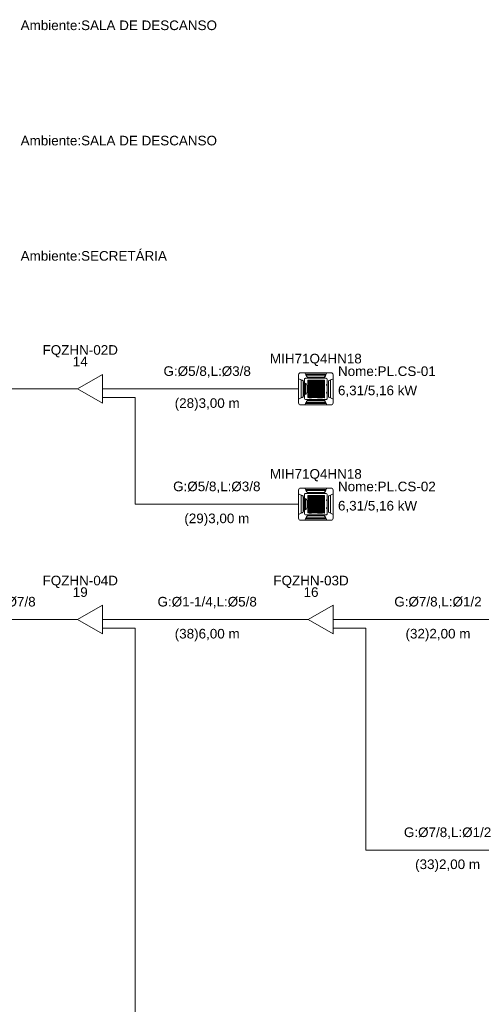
# Model space of a CAD drawing. Header units: millimetres. Extents: x -11664 to 30758, y -32204 to 1096.
# Tile 9 of 15: x 17000 to 21800, y -22785 to -12538. Entities that reach past the tile are written whole.
import ezdxf

# ---------------------------------------------------------------- set-up
doc = ezdxf.new("R2010")
doc.units = ezdxf.units.MM
for name, color, linetype, lineweight in [('CONDENSADORA_PAVIMENTO_SUPERIOR_dwg', 8, 'Continuous', 18), ('EQUIPMENT', 7, 'Continuous', 18), ('PIPE_VRF', 7, 'Continuous', 18)]:
    doc.layers.add(name, color=color, linetype=linetype, lineweight=lineweight)
doc.styles.add('Arial', font='arial.ttf', dxfattribs={"height": 100})

# ---------------------------------------------------------------- blocks, each defined once
blk = doc.blocks.new('CONDENSADORA_PAVIMENTO_SUPERIOR_dwg__U34-1129971-15 - FLUXOGRAMA PAVIMENTO SUPERIOR')
at = {"layer": 'EQUIPMENT'}
for p, q in [((17500, -16380), (17600, -16380)), ((17860, -16380), (18000, -16380)), ((17860, -16470), (18000, -16470))]:
    blk.add_line(p, q, dxfattribs=at)
at = {"layer": 'EQUIPMENT', "flags": 128}
blk.add_lwpolyline([(17860, -16230), (17860, -16530), (17600, -16380)], close=True, dxfattribs=at)
at = {"layer": 'EQUIPMENT', "char_height": 100, "attachment_point": 2, "line_spacing_factor": 0.941778, "style": 'Arial'}
for s, insert, width in [('FQZHN-02D', (17630, -15925), 934.12), ('14', (17630, -16045), 186.09)]:
    blk.add_mtext(s, dxfattribs=dict(at, insert=insert, width=width))
blk = doc.blocks.new('CONDENSADORA_PAVIMENTO_SUPERIOR_dwg__U36-1129973-15 - FLUXOGRAMA PAVIMENTO SUPERIOR')
at = {"layer": 'EQUIPMENT'}
for p, q in [((19900, -18780), (20000, -18780)), ((20260, -18780), (20400, -18780)), ((20260, -18870), (20400, -18870))]:
    blk.add_line(p, q, dxfattribs=at)
at = {"layer": 'EQUIPMENT', "flags": 128}
blk.add_lwpolyline([(20260, -18630), (20260, -18930), (20000, -18780)], close=True, dxfattribs=at)
at = {"layer": 'EQUIPMENT', "char_height": 100, "attachment_point": 2, "line_spacing_factor": 0.941778, "style": 'Arial'}
for s, insert, width in [('FQZHN-03D', (20030, -18325), 934.12), ('16', (20030, -18445), 186.09)]:
    blk.add_mtext(s, dxfattribs=dict(at, insert=insert, width=width))
blk = doc.blocks.new('CONDENSADORA_PAVIMENTO_SUPERIOR_dwg__U39-1129976-15 - FLUXOGRAMA PAVIMENTO SUPERIOR')
at = {"layer": 'EQUIPMENT'}
for p, q in [((17500, -18780), (17600, -18780)), ((17860, -18780), (18000, -18780)), ((17860, -18870), (18000, -18870))]:
    blk.add_line(p, q, dxfattribs=at)
at = {"layer": 'EQUIPMENT', "flags": 128}
blk.add_lwpolyline([(17860, -18630), (17860, -18930), (17600, -18780)], close=True, dxfattribs=at)
at = {"layer": 'EQUIPMENT', "char_height": 100, "attachment_point": 2, "line_spacing_factor": 0.941778, "style": 'Arial'}
for s, insert, width in [('FQZHN-04D', (17630, -18325), 934.12), ('19', (17630, -18445), 186.09)]:
    blk.add_mtext(s, dxfattribs=dict(at, insert=insert, width=width))
blk = doc.blocks.new('CONDENSADORA_PAVIMENTO_SUPERIOR_dwg-1129951-15 - FLUXOGRAMA PAVIMENTO SUPERIOR')
at = {"lineweight": 18}
for p, q in [((19900, -16527), (19900, -16233)), ((19921, -16213), (20239, -16213)), ((19927, -16474), (19927, -16286)), ((19962, -16479), (19962, -16281)), ((19973, -16270), (20187, -16270)), ((20181, -16238), (19979, -16238)), ((20169, -16257), (19992, -16257)), ((19994, -16258), (20166, -16258)), ((20164, -16260), (19996, -16260)), ((20048, -16291), (20048, -16472)), ((20112, -16291), (20112, -16472)), ((20185, -16233), (20184, -16233)), ((20199, -16281), (20199, -16479)), ((20233, -16474), (20233, -16286)), ((20260, -16233), (20260, -16527)), ((19948, -16462), (19948, -16298)), ((19948, -16461), (19948, -16299)), ((19950, -16304), (19950, -16456)), ((19972, -16440), (19972, -16320)), ((19989, -16348), (19989, -16413)), ((19996, -16312), (20169, -16312)), ((19996, -16314), (20169, -16314)), ((19996, -16375), (20169, -16375)), ((19996, -16376), (20169, -16376)), ((20190, -16342), (20190, -16337)), ((20191, -16335), (20196, -16335)), ((20196, -16343), (20191, -16343)), ((20197, -16337), (20197, -16342)), ((20210, -16304), (20210, -16456)), ((20212, -16462), (20212, -16298)), ((20212, -16461), (20212, -16299)), ((20260, -16380), (20260, -16380)), ((20187, -16490), (19973, -16490)), ((19996, -16427), (20169, -16427)), ((19996, -16429), (20169, -16429)), ((20190, -16423), (20190, -16418)), ((20191, -16416), (20196, -16416)), ((20196, -16425), (20191, -16425)), ((20197, -16418), (20197, -16423)), ((20239, -16547), (19921, -16547)), ((19973, -16533), (19976, -16527)), ((20181, -16522), (19979, -16522)), ((20169, -16503), (19992, -16503)), ((19994, -16502), (20166, -16502)), ((19996, -16500), (20164, -16500)), ((20185, -16527), (20184, -16527)), ((19921, -17413), (20239, -17413)), ((19900, -17727), (19900, -17433)), ((19927, -17674), (19927, -17486)), ((19948, -17662), (19948, -17498)), ((19948, -17661), (19948, -17499)), ((19950, -17504), (19950, -17656)), ((19962, -17679), (19962, -17481)), ((19972, -17640), (19972, -17520)), ((19973, -17470), (20187, -17470)), ((20181, -17438), (19979, -17438)), ((20169, -17457), (19992, -17457)), ((19994, -17458), (20166, -17458)), ((20164, -17460), (19996, -17460)), ((19996, -17512), (20169, -17512)), ((19996, -17514), (20169, -17514)), ((20048, -17491), (20048, -17672)), ((20112, -17491), (20112, -17672)), ((20185, -17433), (20184, -17433)), ((20199, -17481), (20199, -17679)), ((20210, -17504), (20210, -17656)), ((20212, -17662), (20212, -17498)), ((20212, -17661), (20212, -17499)), ((20233, -17674), (20233, -17486)), ((20260, -17433), (20260, -17727)), ((19989, -17548), (19989, -17613)), ((19996, -17575), (20169, -17575)), ((19996, -17576), (20169, -17576)), ((20190, -17542), (20190, -17537)), ((20190, -17623), (20190, -17618)), ((20191, -17535), (20196, -17535)), ((20196, -17543), (20191, -17543)), ((20191, -17616), (20196, -17616)), ((20196, -17625), (20191, -17625)), ((20197, -17537), (20197, -17542)), ((20197, -17618), (20197, -17623)), ((20260, -17580), (20260, -17580)), ((20187, -17690), (19973, -17690)), ((19973, -17733), (19976, -17727)), ((20181, -17722), (19979, -17722)), ((20169, -17703), (19992, -17703)), ((19994, -17702), (20166, -17702)), ((19996, -17627), (20169, -17627)), ((19996, -17629), (20169, -17629)), ((19996, -17700), (20164, -17700)), ((20185, -17727), (20184, -17727)), ((20239, -17747), (19921, -17747))]:
    blk.add_line(p, q, dxfattribs=at)
at = {"lineweight": 18, "flags": 128}
for points in [[(19942, -16468), (19900, -16486), (19900, -16274), (19943, -16292)], [(19942, -16293), (19942, -16293), (19943, -16292), (19936, -16289), (19929, -16286), (19922, -16283), (19922, -16284), (19922, -16284), (19922, -16284), (19922, -16284), (19922, -16284), (19929, -16287), (19936, -16290), (19942, -16293), (19944, -16294), (19945, -16294), (19946, -16295), (19947, -16296), (19948, -16298), (19948, -16299), (19948, -16299), (19949, -16300), (19949, -16301), (19949, -16301), (19949, -16302), (19949, -16303), (19949, -16457), (19949, -16458), (19949, -16459), (19949, -16459), (19949, -16460), (19948, -16460), (19948, -16461), (19948, -16462), (19947, -16464), (19946, -16465), (19945, -16465), (19944, -16466), (19943, -16467), (19942, -16467), (19936, -16470), (19929, -16473), (19922, -16476), (19922, -16476), (19922, -16476), (19922, -16476), (19922, -16476), (19922, -16477), (19929, -16474)], [(19985, -16252), (19966, -16213), (20195, -16213), (20175, -16253)], [(20184, -16233), (20187, -16227), (19973, -16227), (19976, -16233)], [(19986, -16252), (19986, -16252), (19985, -16253), (19982, -16246), (19978, -16240), (19975, -16233), (19977, -16233), (19977, -16233), (19977, -16233), (19977, -16233), (19977, -16233), (19979, -16237), (19981, -16242), (19984, -16247), (19986, -16252), (19986, -16252), (19986, -16252), (19987, -16253), (19988, -16254), (19988, -16255), (19989, -16255), (19990, -16256), (19991, -16257), (19993, -16257), (19994, -16258), (19995, -16258), (19997, -16258), (20163, -16258), (20165, -16258), (20166, -16258), (20167, -16258), (20168, -16257), (20170, -16256), (20171, -16256), (20172, -16255), (20172, -16254), (20173, -16253), (20174, -16252), (20175, -16252), (20175, -16253), (20179, -16246), (20182, -16240), (20185, -16233), (20185, -16233), (20184, -16233), (20184, -16233), (20183, -16233), (20183, -16233), (20183, -16233), (20183, -16233), (20183, -16233), (20181, -16237), (20179, -16242), (20176, -16247), (20174, -16252), (20174, -16252), (20174, -16252)], [(20218, -16293), (20218, -16293), (20218, -16292), (20225, -16289), (20231, -16286), (20238, -16283), (20238, -16284), (20238, -16284), (20238, -16284), (20238, -16284), (20238, -16284), (20238, -16284), (20238, -16284), (20238, -16284), (20231, -16287), (20225, -16290), (20218, -16293), (20217, -16294), (20215, -16294), (20214, -16295), (20213, -16296), (20213, -16298), (20212, -16299), (20212, -16299), (20212, -16300), (20211, -16301), (20211, -16301), (20211, -16302), (20211, -16303), (20211, -16457), (20211, -16458), (20211, -16459), (20211, -16459), (20212, -16460), (20212, -16460), (20212, -16461), (20213, -16462), (20213, -16464), (20214, -16465), (20215, -16465), (20216, -16466), (20217, -16467), (20218, -16467), (20225, -16470), (20231, -16473), (20238, -16476), (20238, -16476), (20238, -16476), (20238, -16476), (20238, -16476), (20238, -16476), (20238, -16476), (20238, -16476), (20238, -16477), (20231, -16474)], [(20218, -16468), (20260, -16486), (20260, -16274), (20218, -16292)], [(20260, -16485), (20260, -16380), (20260, -16275)], [(20176, -16508), (20195, -16547), (19966, -16547), (19985, -16507), (19986, -16508)], [(19975, -16528), (19975, -16530), (19974, -16531), (19973, -16533), (20187, -16533), (20184, -16527), (20185, -16528)], [(19976, -16527), (19976, -16527), (19976, -16527), (19977, -16527), (19977, -16527), (19977, -16527), (19977, -16527), (19977, -16527), (19979, -16523), (19981, -16518), (19984, -16513), (19986, -16508), (19986, -16508), (19986, -16508), (19987, -16507), (19988, -16506), (19988, -16505), (19989, -16505), (19990, -16504), (19991, -16503), (19993, -16503), (19994, -16502), (19995, -16502), (19997, -16502), (20163, -16502), (20165, -16502), (20166, -16502), (20167, -16502), (20168, -16503), (20170, -16504), (20171, -16504), (20172, -16505), (20172, -16506), (20173, -16507), (20174, -16508), (20175, -16508), (20175, -16507)], [(20185, -16527), (20183, -16527), (20183, -16527), (20183, -16527), (20183, -16527), (20183, -16527), (20181, -16523), (20179, -16518), (20176, -16513), (20174, -16508), (20174, -16508), (20174, -16508)], [(19985, -17452), (19966, -17413), (20195, -17413), (20175, -17453)], [(19942, -17668), (19900, -17686), (19900, -17474), (19943, -17492)], [(19942, -17493), (19942, -17493), (19943, -17492), (19936, -17489), (19929, -17486), (19922, -17483), (19922, -17484), (19922, -17484), (19922, -17484), (19922, -17484), (19922, -17484), (19929, -17487), (19936, -17490), (19942, -17493), (19944, -17494), (19945, -17494), (19946, -17495), (19947, -17496), (19948, -17498), (19948, -17499), (19948, -17499), (19949, -17500), (19949, -17501), (19949, -17501), (19949, -17502), (19949, -17503), (19949, -17657), (19949, -17658), (19949, -17659), (19949, -17659), (19949, -17660), (19948, -17660), (19948, -17661), (19948, -17662), (19947, -17664), (19946, -17665), (19945, -17665), (19944, -17666), (19943, -17667), (19942, -17667), (19936, -17670), (19929, -17673), (19922, -17676), (19922, -17676), (19922, -17676), (19922, -17676), (19922, -17676), (19922, -17677), (19929, -17674)], [(20184, -17433), (20187, -17427), (19973, -17427), (19976, -17433)], [(19986, -17452), (19986, -17452), (19985, -17453), (19982, -17446), (19978, -17440), (19975, -17433), (19977, -17433), (19977, -17433), (19977, -17433), (19977, -17433), (19977, -17433), (19979, -17437), (19981, -17442), (19984, -17447), (19986, -17452), (19986, -17452), (19986, -17452), (19987, -17453), (19988, -17454), (19988, -17455), (19989, -17455), (19990, -17456), (19991, -17457), (19993, -17457), (19994, -17458), (19995, -17458), (19997, -17458), (20163, -17458), (20165, -17458), (20166, -17458), (20167, -17458), (20168, -17457), (20170, -17456), (20171, -17456), (20172, -17455), (20172, -17454), (20173, -17453), (20174, -17452), (20175, -17452), (20175, -17453), (20179, -17446), (20182, -17440), (20185, -17433), (20185, -17433), (20184, -17433), (20184, -17433), (20183, -17433), (20183, -17433), (20183, -17433), (20183, -17433), (20183, -17433), (20181, -17437), (20179, -17442), (20176, -17447), (20174, -17452), (20174, -17452), (20174, -17452)], [(20218, -17493), (20218, -17493), (20218, -17492), (20225, -17489), (20231, -17486), (20238, -17483), (20238, -17484), (20238, -17484), (20238, -17484), (20238, -17484), (20238, -17484), (20238, -17484), (20238, -17484), (20238, -17484), (20231, -17487), (20225, -17490), (20218, -17493), (20217, -17494), (20215, -17494), (20214, -17495), (20213, -17496), (20213, -17498), (20212, -17499), (20212, -17499), (20212, -17500), (20211, -17501), (20211, -17501), (20211, -17502), (20211, -17503), (20211, -17657), (20211, -17658), (20211, -17659), (20211, -17659), (20212, -17660), (20212, -17660), (20212, -17661), (20213, -17662), (20213, -17664), (20214, -17665), (20215, -17665), (20216, -17666), (20217, -17667), (20218, -17667), (20225, -17670), (20231, -17673), (20238, -17676), (20238, -17676), (20238, -17676), (20238, -17676), (20238, -17676), (20238, -17676), (20238, -17676), (20238, -17676), (20238, -17677), (20231, -17674)], [(20218, -17668), (20260, -17686), (20260, -17474), (20218, -17492)], [(20260, -17685), (20260, -17580), (20260, -17475)], [(20176, -17708), (20195, -17747), (19966, -17747), (19985, -17707), (19986, -17708)], [(19975, -17728), (19975, -17730), (19974, -17731), (19973, -17733), (20187, -17733), (20184, -17727), (20185, -17728)], [(19976, -17727), (19976, -17727), (19976, -17727), (19977, -17727), (19977, -17727), (19977, -17727), (19977, -17727), (19977, -17727), (19979, -17723), (19981, -17718), (19984, -17713), (19986, -17708), (19986, -17708), (19986, -17708), (19987, -17707), (19988, -17706), (19988, -17705), (19989, -17705), (19990, -17704), (19991, -17703), (19993, -17703), (19994, -17702), (19995, -17702), (19997, -17702), (20163, -17702), (20165, -17702), (20166, -17702), (20167, -17702), (20168, -17703), (20170, -17704), (20171, -17704), (20172, -17705), (20172, -17706), (20173, -17707), (20174, -17708), (20175, -17708), (20175, -17707)], [(20185, -17727), (20183, -17727), (20183, -17727), (20183, -17727), (20183, -17727), (20183, -17727), (20181, -17723), (20179, -17718), (20176, -17713), (20174, -17708), (20174, -17708), (20174, -17708)]]:
    blk.add_lwpolyline(points, dxfattribs=at)
for points in [[(19996, -16290), (20169, -16290), (20169, -16294), (19996, -16294)], [(19996, -16290), (20169, -16290), (20169, -16294), (19996, -16294)], [(19996, -16290), (20169, -16290), (20169, -16294), (19996, -16294)], [(19996, -16290), (20169, -16290), (20169, -16294), (19996, -16294)], [(19996, -16290), (20169, -16290), (20169, -16294), (19996, -16294)], [(19996, -16290), (20169, -16290), (20169, -16294), (19996, -16294)], [(19997, -16291), (19998, -16291), (19998, -16471), (19997, -16471)], [(20004, -16291), (20005, -16291), (20005, -16472), (20004, -16472)], [(20011, -16291), (20013, -16291), (20013, -16472), (20011, -16472)], [(20018, -16291), (20020, -16291), (20020, -16472), (20018, -16472)], [(20025, -16291), (20027, -16291), (20027, -16472), (20025, -16472)], [(20032, -16291), (20034, -16291), (20034, -16472), (20032, -16472)], [(20040, -16291), (20041, -16291), (20041, -16472), (20040, -16472)], [(20047, -16291), (20048, -16291), (20048, -16472), (20047, -16472)], [(20054, -16291), (20056, -16291), (20056, -16472), (20054, -16472)], [(20061, -16291), (20063, -16291), (20063, -16472), (20061, -16472)], [(20068, -16291), (20070, -16291), (20070, -16472), (20068, -16472)], [(20076, -16291), (20077, -16291), (20077, -16472), (20076, -16472)], [(20083, -16291), (20084, -16291), (20084, -16472), (20083, -16472)], [(20090, -16291), (20091, -16291), (20091, -16472), (20090, -16472)], [(20097, -16291), (20099, -16291), (20099, -16472), (20097, -16472)], [(20104, -16291), (20106, -16291), (20106, -16472), (20104, -16472)], [(20111, -16291), (20113, -16291), (20113, -16472), (20111, -16472)], [(20119, -16291), (20120, -16291), (20120, -16472), (20119, -16472)], [(20126, -16291), (20127, -16291), (20127, -16472), (20126, -16472)], [(20133, -16291), (20135, -16291), (20135, -16472), (20133, -16472)], [(20140, -16291), (20142, -16291), (20142, -16472), (20140, -16472)], [(20147, -16291), (20149, -16291), (20149, -16472), (20147, -16472)], [(20155, -16291), (20156, -16291), (20156, -16472), (20155, -16472)], [(20162, -16291), (20163, -16291), (20163, -16472), (20162, -16472)], [(20167, -16291), (20169, -16291), (20169, -16472), (20167, -16472)], [(19996, -16301), (20169, -16301), (20169, -16304), (19996, -16304)], [(19996, -16311), (20169, -16311), (20169, -16314), (19996, -16314)], [(19996, -16322), (20169, -16322), (20169, -16325), (19996, -16325)], [(19996, -16332), (20169, -16332), (20169, -16335), (19996, -16335)], [(19996, -16343), (20169, -16343), (20169, -16346), (19996, -16346)], [(19996, -16353), (20169, -16353), (20169, -16356), (19996, -16356)], [(19996, -16364), (20169, -16364), (20169, -16367), (19996, -16367)], [(19996, -16374), (20169, -16374), (20169, -16377), (19996, -16377)], [(19996, -16385), (20169, -16385), (20169, -16388), (19996, -16388)], [(19996, -16395), (20169, -16395), (20169, -16398), (19996, -16398)], [(19996, -16406), (20169, -16406), (20169, -16409), (19996, -16409)], [(19996, -16416), (20169, -16416), (20169, -16419), (19996, -16419)], [(19996, -16427), (20169, -16427), (20169, -16430), (19996, -16430)], [(19996, -16437), (20169, -16437), (20169, -16440), (19996, -16440)], [(19996, -16447), (20169, -16447), (20169, -16451), (19996, -16451)], [(19996, -16458), (20169, -16458), (20169, -16461), (19996, -16461)], [(19996, -16468), (20169, -16468), (20169, -16471), (19996, -16471)], [(19996, -17490), (20169, -17490), (20169, -17494), (19996, -17494)], [(19996, -17490), (20169, -17490), (20169, -17494), (19996, -17494)], [(19996, -17490), (20169, -17490), (20169, -17494), (19996, -17494)], [(19996, -17490), (20169, -17490), (20169, -17494), (19996, -17494)], [(19996, -17490), (20169, -17490), (20169, -17494), (19996, -17494)], [(19996, -17490), (20169, -17490), (20169, -17494), (19996, -17494)], [(19996, -17501), (20169, -17501), (20169, -17504), (19996, -17504)], [(19996, -17511), (20169, -17511), (20169, -17514), (19996, -17514)], [(19996, -17522), (20169, -17522), (20169, -17525), (19996, -17525)], [(19997, -17491), (19998, -17491), (19998, -17671), (19997, -17671)], [(20004, -17491), (20005, -17491), (20005, -17672), (20004, -17672)], [(20011, -17491), (20013, -17491), (20013, -17672), (20011, -17672)], [(20018, -17491), (20020, -17491), (20020, -17672), (20018, -17672)], [(20025, -17491), (20027, -17491), (20027, -17672), (20025, -17672)], [(20032, -17491), (20034, -17491), (20034, -17672), (20032, -17672)], [(20040, -17491), (20041, -17491), (20041, -17672), (20040, -17672)], [(20047, -17491), (20048, -17491), (20048, -17672), (20047, -17672)], [(20054, -17491), (20056, -17491), (20056, -17672), (20054, -17672)], [(20061, -17491), (20063, -17491), (20063, -17672), (20061, -17672)], [(20068, -17491), (20070, -17491), (20070, -17672), (20068, -17672)], [(20076, -17491), (20077, -17491), (20077, -17672), (20076, -17672)], [(20083, -17491), (20084, -17491), (20084, -17672), (20083, -17672)], [(20090, -17491), (20091, -17491), (20091, -17672), (20090, -17672)], [(20097, -17491), (20099, -17491), (20099, -17672), (20097, -17672)], [(20104, -17491), (20106, -17491), (20106, -17672), (20104, -17672)], [(20111, -17491), (20113, -17491), (20113, -17672), (20111, -17672)], [(20119, -17491), (20120, -17491), (20120, -17672), (20119, -17672)], [(20126, -17491), (20127, -17491), (20127, -17672), (20126, -17672)], [(20133, -17491), (20135, -17491), (20135, -17672), (20133, -17672)], [(20140, -17491), (20142, -17491), (20142, -17672), (20140, -17672)], [(20147, -17491), (20149, -17491), (20149, -17672), (20147, -17672)], [(20155, -17491), (20156, -17491), (20156, -17672), (20155, -17672)], [(20162, -17491), (20163, -17491), (20163, -17672), (20162, -17672)], [(20167, -17491), (20169, -17491), (20169, -17672), (20167, -17672)], [(19996, -17532), (20169, -17532), (20169, -17535), (19996, -17535)], [(19996, -17543), (20169, -17543), (20169, -17546), (19996, -17546)], [(19996, -17553), (20169, -17553), (20169, -17556), (19996, -17556)], [(19996, -17564), (20169, -17564), (20169, -17567), (19996, -17567)], [(19996, -17574), (20169, -17574), (20169, -17577), (19996, -17577)], [(19996, -17585), (20169, -17585), (20169, -17588), (19996, -17588)], [(19996, -17595), (20169, -17595), (20169, -17598), (19996, -17598)], [(19996, -17606), (20169, -17606), (20169, -17609), (19996, -17609)], [(19996, -17616), (20169, -17616), (20169, -17619), (19996, -17619)], [(19996, -17627), (20169, -17627), (20169, -17630), (19996, -17630)], [(19996, -17637), (20169, -17637), (20169, -17640), (19996, -17640)], [(19996, -17647), (20169, -17647), (20169, -17651), (19996, -17651)], [(19996, -17658), (20169, -17658), (20169, -17661), (19996, -17661)], [(19996, -17668), (20169, -17668), (20169, -17671), (19996, -17671)]]:
    blk.add_lwpolyline(points, close=True, dxfattribs=at)
at = {"lineweight": 18}
for centre, radius, start, end in [((19921, -16233), 20.6, 90, 180), ((19938, -16304), 12.4, 359.8823, 66.4837), ((19973, -16281), 11.3, 90, 180.0081), ((19996, -16247), 12.4, 205.4415, 269.9695), ((20164, -16247), 12.4, 269.9695, 334.3394), ((20187, -16281), 11.3, 0.0081, 90), ((20223, -16304), 12.4, 113.5163, 180.1177), ((20239, -16233), 20.6, 0, 90), ((19949, -16354), 40.4, 7.4163, 55.1536), ((20191, -16337), 1.38, 90, 180), ((20191, -16342), 1.38, 180, 270), ((20196, -16337), 1.38, 0, 90), ((20196, -16342), 1.38, 270, 360), ((19937, -16456), 12.4, 293.5433, 359.8823), ((19973, -16479), 11.3, 180.0081, 270), ((19953, -16409), 36.1, 301.6357, 354.4493), ((20187, -16479), 11.3, 270, 0.0081), ((20191, -16418), 1.38, 90, 180), ((20191, -16423), 1.38, 180, 270), ((20196, -16418), 1.38, 0, 90), ((20196, -16423), 1.38, 270, 0), ((20223, -16456), 12.4, 180.1177, 246.4567), ((19921, -16527), 20.6, 180, 270), ((19996, -16513), 12.4, 89.9695, 154.3394), ((20164, -16513), 12.4, 25.4415, 89.9695), ((20239, -16527), 20.6, 270, 0), ((19921, -17433), 20.6, 90, 180), ((20239, -17433), 20.6, 0, 90), ((19938, -17504), 12.4, 359.8823, 66.4837), ((19973, -17481), 11.3, 90, 180.0081), ((19949, -17554), 40.4, 7.4163, 55.1536), ((19996, -17447), 12.4, 205.4415, 269.9695), ((20164, -17447), 12.4, 269.9695, 334.3394), ((20187, -17481), 11.3, 0.0081, 90), ((20223, -17504), 12.4, 113.5163, 180.1177), ((19953, -17609), 36.1, 301.6357, 354.4493), ((20191, -17537), 1.38, 90, 180), ((20191, -17542), 1.38, 180, 270), ((20191, -17618), 1.38, 90, 180), ((20191, -17623), 1.38, 180, 270), ((20196, -17537), 1.38, 0, 90), ((20196, -17542), 1.38, 270, 360), ((20196, -17618), 1.38, 0, 90), ((20196, -17623), 1.38, 270, 0), ((19921, -17727), 20.6, 180, 270), ((19937, -17656), 12.4, 293.5433, 359.8823), ((19973, -17679), 11.3, 180.0081, 270), ((19996, -17713), 12.4, 89.9695, 154.3394), ((20164, -17713), 12.4, 25.4415, 89.9695), ((20187, -17679), 11.3, 270, 0.0081), ((20223, -17656), 12.4, 180.1177, 246.4567), ((20239, -17727), 20.6, 270, 0)]:
    blk.add_arc(centre, radius, start, end, dxfattribs=at)
at = {"layer": 'PIPE_VRF'}
for p, q in [((15600, -16380), (17500, -16380)), ((18000, -16380), (19900, -16380)), ((18000, -18780), (19900, -18780)), ((20400, -18780), (22300, -18780))]:
    blk.add_line(p, q, dxfattribs=at)
at = {"layer": 'PIPE_VRF', "flags": 128}
for points in [[(15600, -16470), (15800, -16470), (15800, -18780), (17500, -18780)], [(18000, -16470), (18200, -16470), (18200, -17580), (19900, -17580)], [(18000, -18870), (18200, -18870), (18200, -23580), (19900, -23580)], [(20400, -18870), (20600, -18870), (20600, -21180), (22300, -21180)]]:
    blk.add_lwpolyline(points, dxfattribs=at)
for name in ['CONDENSADORA_PAVIMENTO_SUPERIOR_dwg__U34-1129971-15 - FLUXOGRAMA PAVIMENTO SUPERIOR', 'CONDENSADORA_PAVIMENTO_SUPERIOR_dwg__U39-1129976-15 - FLUXOGRAMA PAVIMENTO SUPERIOR', 'CONDENSADORA_PAVIMENTO_SUPERIOR_dwg__U36-1129973-15 - FLUXOGRAMA PAVIMENTO SUPERIOR']:
    blk.add_blockref(name, (0, 0))
at = {"lineweight": 18, "char_height": 100, "line_spacing_factor": 0.941778, "style": 'Arial'}
for s, insert, width, attachment_point in [('Ambiente:SALA DE DESCANSO', (17010, -12546), 2438.75, 1), ('Ambiente:SALA DE DESCANSO', (17010, -13746), 2438.75, 1), ('Ambiente:SECRETÁRIA', (17010, -14946), 1816.82, 1), ('MIH71Q4HN18', (20080, -16015), 1139.8, 2), ('Nome:PL.CS-01', (20310, -16146), 1214.48, 1), ('6,31/5,16 kW', (20310, -16346), 984.31, 1), ('MIH71Q4HN18', (20080, -17215), 1139.8, 2), ('Nome:PL.CS-02', (20310, -17346), 1214.48, 1), ('6,31/5,16 kW', (20310, -17546), 984.31, 1)]:
    blk.add_mtext(s, dxfattribs=dict(at, insert=insert, width=width, attachment_point=attachment_point))
at = {"layer": 'PIPE_VRF', "char_height": 100, "attachment_point": 2, "line_spacing_factor": 0.941778, "style": 'Arial'}
for s, insert, width in [('G:Ø5/8,L:Ø3/8', (18950, -16145), 1087.15), ('(28)3,00 m', (18950, -16478), 806.8), ('G:Ø5/8,L:Ø3/8', (19050, -17345), 1087.15), ('(29)3,00 m', (19050, -17678), 806.8), ('G:Ø1-1/2,L:Ø7/8', (16650, -18545), 1235.29), ('G:Ø1-1/4,L:Ø5/8', (18950, -18545), 1235.29), ('G:Ø7/8,L:Ø1/2', (21350, -18545), 1087.15), ('(38)6,00 m', (18950, -18878), 806.8), ('(32)2,00 m', (21350, -18878), 806.8), ('G:Ø7/8,L:Ø1/2', (21450, -20945), 1087.15), ('(33)2,00 m', (21450, -21278), 806.8)]:
    blk.add_mtext(s, dxfattribs=dict(at, insert=insert, width=width))

msp = doc.modelspace()

# ---------------------------------------------------------------- block references
at = {"layer": 'CONDENSADORA_PAVIMENTO_SUPERIOR_dwg', "color": 7}
msp.add_blockref('CONDENSADORA_PAVIMENTO_SUPERIOR_dwg-1129951-15 - FLUXOGRAMA PAVIMENTO SUPERIOR', (0, 0), dxfattribs=at)

doc.saveas('drawing.dxf')
